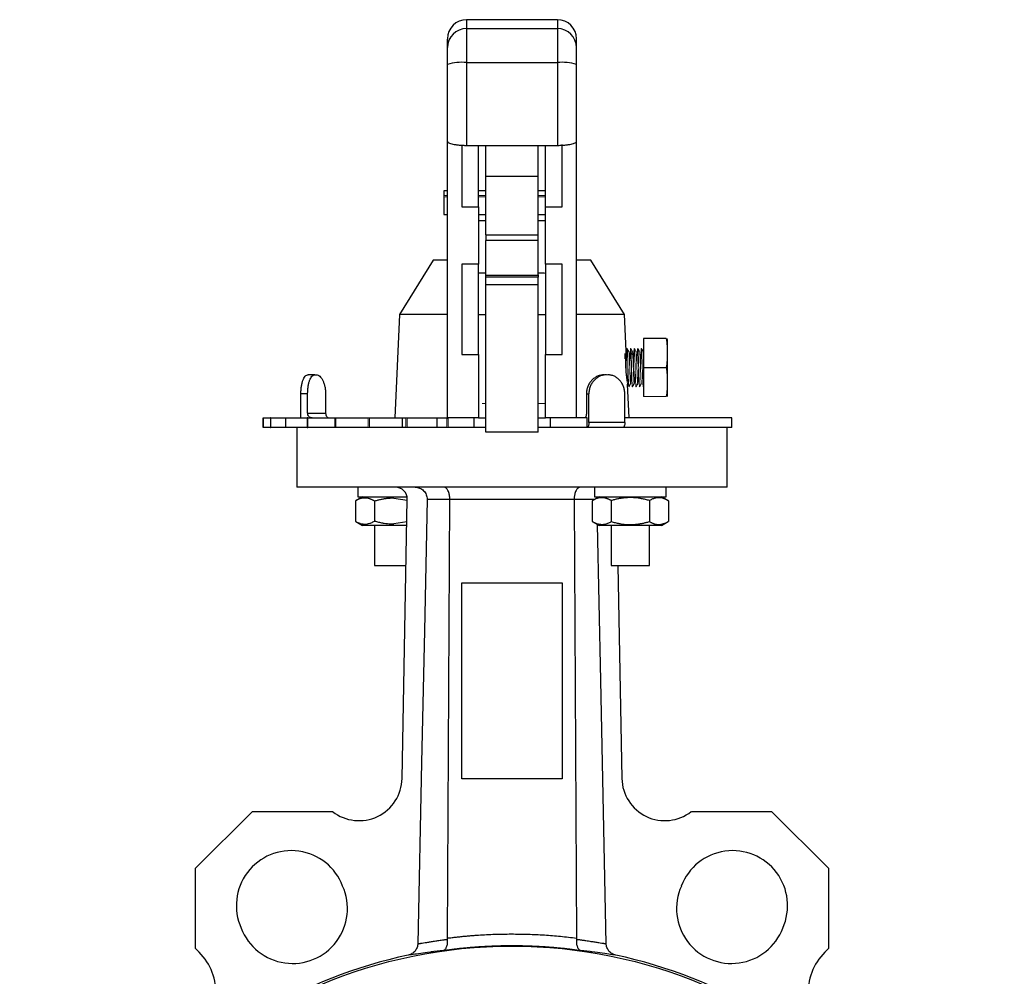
# Model space of a CAD drawing. Header units: millimetres. Extents: x 308 to 1563, y -438 to 687.
# Tile 9 of 9: x 1353 to 1559, y 153 to 353. Entities that reach past the tile are written whole.
import ezdxf

# ---------------------------------------------------------------- set-up
doc = ezdxf.new("R2010")
doc.units = ezdxf.units.MM

msp = doc.modelspace()

# ---------------------------------------------------------------- linework, layer by layer
at = {"color": 7, "linetype": 'Continuous', "lineweight": 25}
for p, q in [((1465.8, 352.68), (1446.8, 352.68)), ((1446.8, 350.82), (1446.8, 343.72)), ((1446.8, 350.82), (1465.8, 350.82)), ((1465.8, 350.82), (1465.8, 343.72)), ((1442.8, 327.24), (1442.8, 343.31)), ((1446.8, 343.72), (1446.8, 326.4)), ((1446.8, 343.72), (1465.8, 343.72)), ((1465.8, 343.72), (1465.8, 326.4)), ((1469.8, 327.24), (1469.8, 343.31)), ((1442.8, 269.4), (1442.8, 327.24)), ((1445.8, 326.5), (1445.8, 313.56)), ((1446.8, 326.4), (1465.8, 326.4)), ((1449.3, 313.56), (1449.3, 326.4)), ((1450.8, 319.94), (1450.8, 326.4)), ((1461.8, 319.94), (1461.8, 326.4)), ((1463.3, 313.56), (1463.3, 326.4)), ((1466.8, 313.56), (1466.8, 326.57)), ((1469.8, 269.4), (1469.8, 327.24)), ((1450.8, 307.67), (1450.8, 319.94)), ((1450.8, 319.94), (1461.8, 319.94)), ((1461.8, 307.67), (1461.8, 319.94)), ((1442.8, 316.9), (1442.01, 316.9)), ((1442.01, 316.9), (1442.01, 315.92)), ((1442.01, 315.6), (1442.01, 311.9)), ((1450.8, 316.9), (1449.3, 316.9)), ((1463.3, 316.9), (1461.8, 316.9)), ((1445.8, 313.56), (1449.3, 313.56)), ((1449.3, 313.56), (1449.3, 301.54)), ((1463.3, 301.54), (1463.3, 313.56)), ((1463.3, 313.56), (1466.8, 313.56)), ((1442.01, 311.9), (1442.8, 311.9)), ((1449.3, 311.9), (1450.8, 311.9)), ((1461.8, 311.9), (1463.3, 311.9)), ((1450.8, 307.67), (1461.8, 307.67)), ((1450.8, 307.67), (1450.8, 306.47)), ((1461.8, 306.47), (1461.8, 307.67)), ((1450.8, 299.27), (1450.8, 306.47)), ((1461.8, 306.47), (1450.8, 306.47)), ((1461.8, 299.27), (1461.8, 306.47)), ((1439.8, 302.4), (1432.79, 291)), ((1442.8, 302.4), (1439.8, 302.4)), ((1449.3, 301.54), (1445.8, 301.54)), ((1445.8, 301.54), (1445.8, 282.63)), ((1449.3, 282.63), (1449.3, 301.54)), ((1466.8, 301.54), (1463.3, 301.54)), ((1463.3, 301.54), (1463.3, 282.63)), ((1466.8, 282.63), (1466.8, 301.54)), ((1472.81, 302.4), (1469.9, 302.4)), ((1479.82, 291), (1472.81, 302.4)), ((1450.8, 298.83), (1450.8, 299.3)), ((1450.8, 299.27), (1461.8, 299.27)), ((1450.8, 297.27), (1450.8, 298.83)), ((1461.8, 298.83), (1450.8, 298.83)), ((1461.8, 299.3), (1461.8, 298.83)), ((1461.8, 297.27), (1461.8, 298.83)), ((1450.8, 266.4), (1450.8, 297.27)), ((1450.8, 297.27), (1461.8, 297.27)), ((1461.8, 266.4), (1461.8, 297.27)), ((1432.79, 291), (1431.8, 269.4)), ((1442.8, 291), (1432.79, 291)), ((1449.3, 291), (1450.8, 291)), ((1461.8, 291), (1463.3, 291)), ((1479.82, 291), (1469.8, 291)), ((1480.17, 283.42), (1479.82, 291)), ((1488.58, 285.98), (1483.85, 285.98)), ((1483.85, 285.98), (1483.85, 279.92)), ((1488.85, 285.74), (1488.8, 285.98)), ((1488.85, 274.1), (1488.85, 285.74)), ((1445.8, 282.63), (1449.3, 282.63)), ((1449.3, 282.63), (1449.3, 269.4)), ((1463.3, 269.4), (1463.3, 282.63)), ((1463.3, 282.63), (1466.8, 282.63)), ((1415.08, 278.4), (1413.67, 278.4)), ((1415.08, 278.4), (1415.38, 278.4)), ((1483.85, 279.92), (1488.58, 279.92)), ((1483.85, 279.92), (1483.85, 273.86)), ((1480.8, 269.4), (1480.48, 276.42)), ((1483.76, 275.93), (1483.85, 276.09)), ((1412.14, 269.4), (1412.14, 274.4)), ((1413.55, 274.4), (1412.14, 274.4)), ((1413.55, 270.4), (1413.55, 274.4)), ((1417.31, 274.4), (1417.31, 270.4)), ((1471.87, 274.4), (1472.38, 274.4)), ((1471.87, 274.4), (1471.87, 270.4)), ((1472.38, 268.4), (1472.38, 274.4)), ((1479.9, 268.4), (1479.9, 274.4)), ((1488.8, 273.86), (1488.85, 274.1)), ((1413.55, 270.4), (1417.31, 270.4)), ((1404.27, 269.4), (1404.24, 269.4)), ((1404.24, 269.4), (1404.24, 267.4)), ((1404.27, 269.4), (1405.8, 269.4)), ((1404.27, 267.4), (1404.27, 269.4)), ((1405.87, 269.4), (1405.8, 269.4)), ((1405.8, 269.4), (1405.8, 267.4)), ((1405.87, 269.4), (1408.89, 269.4)), ((1405.87, 267.4), (1405.87, 269.4)), ((1409.01, 269.4), (1413.42, 269.4)), ((1413.59, 269.4), (1413.42, 269.4)), ((1413.42, 269.4), (1413.42, 267.4)), ((1413.59, 269.4), (1419.25, 269.4)), ((1413.59, 267.4), (1413.59, 269.4)), ((1419.46, 269.4), (1426.21, 269.4)), ((1426.46, 269.4), (1433.3, 269.4)), ((1433.3, 269.4), (1434.09, 269.4)), ((1433.3, 269.4), (1433.3, 267.4)), ((1434.36, 269.4), (1440.57, 269.4)), ((1440.57, 269.4), (1442.64, 269.4)), ((1440.57, 269.4), (1440.57, 267.4)), ((1445.8, 269.4), (1442.8, 269.4)), ((1449.3, 269.4), (1445.8, 269.4)), ((1448.32, 269.4), (1448.32, 267.4)), ((1449.3, 269.4), (1450.8, 269.4)), ((1461.8, 269.4), (1463.3, 269.4)), ((1466.8, 269.4), (1463.3, 269.4)), ((1464.29, 269.4), (1464.29, 267.4)), ((1469.8, 269.4), (1466.8, 269.4)), ((1472.04, 269.4), (1469.8, 269.4)), ((1472.04, 267.4), (1472.04, 269.4)), ((1479.9, 268.4), (1472.38, 268.4)), ((1502.3, 269.4), (1479.86, 269.4)), ((1502.3, 267.4), (1502.3, 269.4)), ((1404.24, 267.4), (1404.27, 267.4)), ((1405.8, 267.4), (1404.27, 267.4)), ((1405.8, 267.4), (1405.87, 267.4)), ((1408.89, 267.4), (1405.87, 267.4)), ((1413.42, 267.4), (1409.01, 267.4)), ((1411.3, 267.4), (1411.3, 254.9)), ((1413.42, 267.4), (1413.59, 267.4)), ((1419.25, 267.4), (1413.59, 267.4)), ((1426.21, 267.4), (1419.46, 267.4)), ((1433.3, 267.4), (1426.46, 267.4)), ((1434.09, 267.4), (1433.3, 267.4)), ((1440.57, 267.4), (1434.36, 267.4)), ((1442.64, 267.4), (1440.57, 267.4)), ((1448.32, 267.4), (1442.92, 267.4)), ((1450.8, 267.4), (1448.32, 267.4)), ((1461.8, 266.4), (1450.8, 266.4)), ((1464.29, 267.4), (1461.8, 267.4)), ((1472.04, 267.4), (1464.29, 267.4)), ((1476.05, 267.4), (1476.05, 267.4)), ((1502.3, 267.4), (1479.56, 267.4)), ((1501.3, 254.9), (1501.3, 267.4)), ((1501.3, 254.9), (1411.3, 254.9)), ((1424.06, 254.9), (1424.06, 252.9)), ((1473.55, 254.9), (1473.55, 252.9)), ((1488.55, 252.9), (1488.55, 254.9)), ((1423.56, 252.03), (1423.56, 247.75)), ((1425.06, 252.9), (1423.61, 252.07)), ((1424.06, 252.9), (1434.35, 252.9)), ((1427.56, 251.98), (1427.56, 247.81)), ((1431.56, 252.59), (1434.4, 252.16)), ((1433.31, 193.98), (1434.4, 252.35)), ((1442.82, 160.57), (1443.29, 252.33)), ((1469.32, 252.33), (1443.29, 252.33)), ((1469.32, 252.33), (1469.79, 160.57)), ((1473.05, 252.03), (1473.05, 247.75)), ((1474.55, 252.9), (1473.11, 252.07)), ((1473.55, 252.9), (1488.55, 252.9)), ((1474.12, 252.65), (1474.15, 252.9)), ((1477.05, 252.09), (1477.05, 247.7)), ((1485.05, 252.09), (1485.05, 247.7)), ((1489, 252.07), (1487.55, 252.9)), ((1489.05, 252.03), (1489.05, 247.75)), ((1423.61, 247.72), (1425.06, 246.9)), ((1434.31, 247.62), (1431.56, 247.21)), ((1473.11, 247.72), (1474.56, 246.9)), ((1487.55, 246.9), (1489, 247.72)), ((1427.56, 246.9), (1427.56, 238.5)), ((1477.05, 246.9), (1477.05, 238.5)), ((1485.05, 238.5), (1485.05, 246.9)), ((1427.56, 238.5), (1434.14, 238.5)), ((1477.05, 238.5), (1481.05, 238.5)), ((1478.46, 238.5), (1479.3, 193.98)), ((1481.05, 238.5), (1485.05, 238.5)), ((1445.8, 234.9), (1466.8, 234.9)), ((1445.8, 193.9), (1445.8, 234.9)), ((1466.8, 234.9), (1466.8, 193.9)), ((1466.8, 193.9), (1445.8, 193.9)), ((1390.1, 175.17), (1401.98, 187.05)), ((1401.98, 187.05), (1418.78, 187.05)), ((1493.83, 187.05), (1510.63, 187.05)), ((1510.63, 187.05), (1522.51, 175.17)), ((1390.1, 158.37), (1390.1, 175.17)), ((1522.51, 175.17), (1522.51, 158.37)), ((1390.1, 158.37), (1390.85, 157.62)), ((1522.51, 158.37), (1521.75, 157.62))]:
    msp.add_line(p, q, dxfattribs=at)
at = {"color": 8, "linetype": 'Continuous', "lineweight": 25}
for p, q in [((1446.8, 352.68), (1446.8, 350.82)), ((1465.8, 352.68), (1465.8, 350.82)), ((1450.8, 310.58), (1449.3, 310.58)), ((1463.3, 310.58), (1461.8, 310.58)), ((1435, 157.07), (1434.61, 157.02)), ((1441.97, 158.01), (1439.97, 157.76)), ((1472.67, 157.76), (1470.64, 158.01)), ((1478, 157.02), (1477.6, 157.07))]:
    msp.add_line(p, q, dxfattribs=at)
at = {"color": 144, "linetype": 'Continuous', "lineweight": 18}
for p, q in [((1442.01, 315.92), (1442.01, 315.61)), ((1442.01, 315.92), (1442.8, 315.92)), ((1442.01, 315.61), (1442.8, 315.61)), ((1442.8, 315.6), (1442.01, 315.6)), ((1449.3, 315.92), (1450.8, 315.92)), ((1449.3, 315.61), (1450.8, 315.61)), ((1450.8, 315.6), (1449.3, 315.6)), ((1461.8, 315.92), (1463.3, 315.92)), ((1461.8, 315.61), (1463.3, 315.61)), ((1463.3, 315.6), (1461.8, 315.6)), ((1476.08, 278.4), (1475.56, 278.4)), ((1476.33, 278.4), (1476.08, 278.4)), ((1450.03, 272.4), (1450.8, 272.4)), ((1461.8, 272.4), (1463.3, 272.4)), ((1488.58, 273.86), (1483.85, 273.86)), ((1409.01, 269.4), (1408.89, 269.4)), ((1408.89, 269.4), (1408.89, 267.4)), ((1409.01, 267.4), (1409.01, 269.4)), ((1419.46, 269.4), (1419.25, 269.4)), ((1419.25, 269.4), (1419.25, 267.4)), ((1419.46, 267.4), (1419.46, 269.4)), ((1426.46, 269.4), (1426.21, 269.4)), ((1426.21, 269.4), (1426.21, 267.4)), ((1426.46, 267.4), (1426.46, 269.4)), ((1434.36, 269.4), (1434.09, 269.4)), ((1434.09, 269.4), (1434.09, 267.4)), ((1434.36, 267.4), (1434.36, 269.4)), ((1442.92, 269.4), (1442.64, 269.4)), ((1442.64, 269.4), (1442.64, 267.4)), ((1442.64, 269.2), (1442.67, 269.2)), ((1442.67, 269.2), (1442.69, 269.2)), ((1442.85, 269.4), (1442.85, 269.2)), ((1442.85, 269.2), (1442.92, 269.2)), ((1442.92, 267.4), (1442.92, 269.4)), ((1408.89, 267.4), (1409.01, 267.4)), ((1419.25, 267.4), (1419.46, 267.4)), ((1426.21, 267.4), (1426.46, 267.4)), ((1434.09, 267.4), (1434.36, 267.4)), ((1442.64, 267.4), (1442.92, 267.4))]:
    msp.add_line(p, q, dxfattribs=at)
at = {"color": 7, "linetype": 'Continuous', "lineweight": 25, "flags": 128}
for points in [[(1481.58, 282.57), (1481.39, 282.82), (1481.21, 283.07)], [(1438.54, 252.35), (1437.97, 224.82), (1437.39, 197.28), (1436.6, 159.41)], [(1476.01, 159.41), (1475.43, 186.95), (1474.86, 214.48), (1474.17, 247.12)]]:
    msp.add_lwpolyline(points, dxfattribs=at)
at = {"color": 144, "linetype": 'Continuous', "lineweight": 18, "flags": 128}
msp.add_lwpolyline([(1483.76, 275.97), (1483.73, 276), (1483.73, 276), (1483.73, 276.01), (1483.73, 276.01), (1483.72, 276.04), (1483.69, 276.52), (1483.65, 277.43), (1483.64, 277.63), (1483.6, 278.64), (1483.58, 279.32), (1483.57, 279.75), (1483.56, 280.01), (1483.52, 281.36), (1483.5, 281.98), (1483.49, 282.4), (1483.48, 282.5), (1483.48, 282.53), (1483.48, 282.54), (1483.48, 282.54), (1483.44, 283.41), (1483.43, 283.48), (1483.4, 283.87), (1483.4, 283.87), (1483.4, 283.87), (1483.39, 283.88), (1483.39, 283.91), (1483.35, 283.85), (1483.31, 283.37), (1483.3, 283.1), (1483.27, 282.47), (1483.23, 281.28), (1483.19, 279.92), (1483.19, 279.92)], dxfattribs=at)
at = {"color": 7, "linetype": 'Continuous', "lineweight": 25}
msp.add_circle((1456.3, 55.9), 103, dxfattribs=at)
for centre, radius, start, end in [((1446.8, 348.68), 4, 90, 180), ((1465.8, 348.68), 4, 0, 90), ((1446.78, 346.84), 3.98, 89.7164, 179.7136), ((1465.82, 346.84), 3.98, 0.2864, 90.2836), ((1445.81, 333.61), 10.16, 84.4086, 107.2416), ((1466.79, 333.61), 10.16, 72.7584, 95.5914), ((1431.9, 252.4), 2.5, 358.93, 90), ((1424.31, 194.14), 9, 232.0705, 358.93), ((1488.29, 194.14), 9, 181.07, 307.9295), ((1410.13, 167.37), 11.5, 20.8806, 204.1194), ((1502.47, 167.37), 11.5, 335.8806, 159.1194), ((1410.38, 166.77), 11.5, 200.8806, 24.1194), ((1502.23, 166.77), 11.5, 155.8806, 339.1194), ((1382.37, 149.13), 12, 308.4163, 45), ((1456.3, 55.9), 103.42, 102.1115, 120.6438), ((1456.3, 55.9), 103.42, 59.3562, 77.8885), ((1530.24, 149.13), 12, 135, 231.5837)]:
    msp.add_arc(centre, radius, start, end, dxfattribs=at)
for points, knots in [([(1442.8, 346.86), (1442.8, 347.44), (1442.8, 348.5), (1442.8, 348.58), (1442.8, 348.61)], [0, 0, 0, 0, 0.539522, 1, 1, 1, 1]), ([(1469.8, 346.86), (1469.8, 347.44), (1469.8, 348.5), (1469.8, 348.58), (1469.8, 348.61)], [0, 0, 0, 0, 0.539522, 1, 1, 1, 1]), ([(1442.8, 343.31), (1442.8, 343.37), (1442.8, 343.49), (1442.8, 343.67), (1442.8, 343.85), (1442.8, 344.03), (1442.8, 344.21), (1442.8, 344.38), (1442.8, 344.7), (1442.8, 345.16), (1442.8, 345.69), (1442.8, 346.14), (1442.8, 346.43), (1442.8, 346.62), (1442.8, 346.72), (1442.8, 346.81), (1442.8, 346.84), (1442.8, 346.86)], [0, 0, 0, 0, 0.0348978, 0.0696143, 0.104223, 0.1387985, 0.1734153, 0.2081476, 0.2430693, 0.3714957, 0.5000213, 0.6284478, 0.7569735, 0.8179114, 0.8784624, 0.9390256, 1, 1, 1, 1]), ([(1469.8, 343.31), (1469.8, 343.37), (1469.8, 343.49), (1469.8, 343.67), (1469.8, 343.85), (1469.8, 344.03), (1469.8, 344.21), (1469.8, 344.38), (1469.8, 344.6), (1469.8, 344.86), (1469.8, 345.15), (1469.8, 345.42), (1469.8, 345.68), (1469.8, 345.91), (1469.8, 346.2), (1469.8, 346.49), (1469.8, 346.7), (1469.8, 346.8), (1469.8, 346.84), (1469.8, 346.86), (1469.8, 346.86)], [0, 0, 0, 0, 0.034714, 0.069428, 0.104141, 0.138855, 0.173569, 0.208283, 0.242996, 0.307249, 0.371505, 0.435814, 0.50012, 0.5646, 0.628631, 0.757124, 0.878482, 0.93903, 0.976814, 1, 1, 1, 1]), ([(1442.8, 327.24), (1442.8, 327.19), (1442.83, 327.14), (1442.93, 327.04), (1443, 326.99), (1443.19, 326.89), (1443.31, 326.84), (1443.6, 326.75), (1443.76, 326.7), (1444.13, 326.62), (1444.33, 326.59), (1444.76, 326.52), (1445, 326.49), (1445.48, 326.44), (1445.74, 326.43), (1446.26, 326.4), (1446.53, 326.4), (1446.8, 326.4)], [0, 0, 0, 0, 0.125, 0.125, 0.25, 0.25, 0.375, 0.375, 0.5, 0.5, 0.625, 0.625, 0.75, 0.75, 0.875, 0.875, 1, 1, 1, 1]), ([(1465.8, 326.4), (1466.07, 326.4), (1466.34, 326.4), (1466.86, 326.43), (1467.12, 326.44), (1467.61, 326.49), (1467.84, 326.52), (1468.28, 326.58), (1468.48, 326.62), (1468.84, 326.7), (1469.01, 326.75), (1469.29, 326.84), (1469.41, 326.89), (1469.61, 326.98), (1469.68, 327.04), (1469.78, 327.14), (1469.8, 327.19), (1469.8, 327.24)], [0, 0, 0, 0, 0.125, 0.125, 0.25, 0.25, 0.375, 0.375, 0.5, 0.5, 0.625, 0.625, 0.75, 0.75, 0.875, 0.875, 1, 1, 1, 1]), ([(1449.3, 299.69), (1449.37, 299.7), (1449.84, 299.71), (1450.36, 299.72), (1450.8, 299.72)], [0, 0, 0, 0, 0.138986, 1, 1, 1, 1]), ([(1461.8, 299.73), (1461.95, 299.72), (1462.48, 299.72), (1462.96, 299.7), (1463.3, 299.69)], [0, 0, 0, 0, 0.281138, 1, 1, 1, 1]), ([(1480.76, 283.27), (1480.7, 283.37), (1480.57, 283.59), (1480.44, 283.81), (1480.38, 283.92)], [0, 0, 0, 0, 0.499937, 1, 1, 1, 1]), ([(1481.5, 283.27), (1481.44, 283.38), (1481.31, 283.6), (1481.19, 283.81), (1481.13, 283.92)], [0, 0, 0, 0, 0.499981, 1, 1, 1, 1]), ([(1482.26, 283.26), (1482.2, 283.37), (1482.07, 283.59), (1481.94, 283.81), (1481.88, 283.92)], [0, 0, 0, 0, 0.499946, 1, 1, 1, 1]), ([(1483.01, 283.26), (1482.95, 283.37), (1482.82, 283.59), (1482.69, 283.81), (1482.63, 283.92)], [0, 0, 0, 0, 0.4999393, 1, 1, 1, 1]), ([(1483.76, 283.26), (1483.7, 283.37), (1483.57, 283.59), (1483.45, 283.81), (1483.38, 283.92)], [0, 0, 0, 0, 0.499949, 1, 1, 1, 1]), ([(1412.14, 274.4), (1412.14, 274.67), (1412.15, 274.92), (1412.18, 275.44), (1412.21, 275.69), (1412.28, 276.17), (1412.32, 276.4), (1412.42, 276.84), (1412.49, 277.05), (1412.62, 277.41), (1412.7, 277.58), (1412.86, 277.87), (1412.95, 278), (1413.14, 278.2), (1413.24, 278.27), (1413.45, 278.37), (1413.56, 278.4), (1413.67, 278.4)], [0, 0, 0, 0, 0.125, 0.125, 0.25, 0.25, 0.375, 0.375, 0.5, 0.5, 0.625, 0.625, 0.75, 0.75, 0.875, 0.875, 1, 1, 1, 1]), ([(1413.55, 274.4), (1413.55, 274.67), (1413.56, 274.92), (1413.59, 275.44), (1413.62, 275.69), (1413.69, 276.17), (1413.73, 276.4), (1413.83, 276.84), (1413.9, 277.05), (1414.03, 277.41), (1414.11, 277.58), (1414.27, 277.87), (1414.36, 278), (1414.55, 278.2), (1414.65, 278.27), (1414.86, 278.37), (1414.97, 278.4), (1415.08, 278.4)], [0, 0, 0, 0, 0.125, 0.125, 0.25, 0.25, 0.375, 0.375, 0.5, 0.5, 0.625, 0.625, 0.75, 0.75, 0.875, 0.875, 1, 1, 1, 1]), ([(1415.38, 278.4), (1415.49, 278.4), (1415.61, 278.38), (1415.84, 278.28), (1415.96, 278.2), (1416.19, 278.01), (1416.3, 277.88), (1416.51, 277.6), (1416.61, 277.43), (1416.8, 277.06), (1416.88, 276.86), (1417.03, 276.42), (1417.1, 276.19), (1417.2, 275.7), (1417.24, 275.45), (1417.29, 274.93), (1417.31, 274.67), (1417.31, 274.4)], [0, 0, 0, 0, 0.125, 0.125, 0.25, 0.25, 0.375, 0.375, 0.5, 0.5, 0.625, 0.625, 0.75, 0.75, 0.875, 0.875, 1, 1, 1, 1]), ([(1475.56, 278.4), (1475.33, 278.4), (1475.09, 278.37), (1474.62, 278.27), (1474.39, 278.2), (1473.94, 278), (1473.73, 277.87), (1473.33, 277.58), (1473.14, 277.42), (1472.79, 277.05), (1472.64, 276.85), (1472.36, 276.41), (1472.25, 276.18), (1472.06, 275.7), (1471.99, 275.44), (1471.89, 274.93), (1471.87, 274.67), (1471.87, 274.4)], [0, 0, 0, 0, 0.125, 0.125, 0.25, 0.25, 0.375, 0.375, 0.5, 0.5, 0.625, 0.625, 0.75, 0.75, 0.875, 0.875, 1, 1, 1, 1]), ([(1476.08, 278.4), (1475.84, 278.4), (1475.6, 278.37), (1475.14, 278.27), (1474.9, 278.2), (1474.46, 278), (1474.24, 277.87), (1473.84, 277.58), (1473.65, 277.42), (1473.31, 277.05), (1473.15, 276.85), (1472.88, 276.41), (1472.76, 276.18), (1472.57, 275.7), (1472.5, 275.44), (1472.4, 274.93), (1472.38, 274.67), (1472.38, 274.4)], [0, 0, 0, 0, 0.125, 0.125, 0.25, 0.25, 0.375, 0.375, 0.5, 0.5, 0.625, 0.625, 0.75, 0.75, 0.875, 0.875, 1, 1, 1, 1]), ([(1479.9, 274.4), (1479.9, 274.67), (1479.88, 274.93), (1479.79, 275.44), (1479.72, 275.69), (1479.55, 276.18), (1479.44, 276.41), (1479.18, 276.84), (1479.03, 277.05), (1478.7, 277.42), (1478.52, 277.58), (1478.14, 277.87), (1477.93, 278), (1477.5, 278.2), (1477.27, 278.27), (1476.81, 278.37), (1476.57, 278.4), (1476.33, 278.4)], [0, 0, 0, 0, 0.125, 0.125, 0.25, 0.25, 0.375, 0.375, 0.5, 0.5, 0.625, 0.625, 0.75, 0.75, 0.875, 0.875, 1, 1, 1, 1]), ([(1480.76, 275.92), (1480.82, 276.03), (1480.95, 276.25), (1481.07, 276.47), (1481.14, 276.58)], [0, 0, 0, 0, 0.500062, 1, 1, 1, 1]), ([(1481.5, 275.92), (1481.57, 276.03), (1481.69, 276.24), (1481.82, 276.46), (1481.88, 276.57)], [0, 0, 0, 0, 0.5000608, 1, 1, 1, 1]), ([(1482.25, 275.92), (1482.32, 276.03), (1482.44, 276.24), (1482.57, 276.46), (1482.63, 276.57)], [0, 0, 0, 0, 0.500049, 1, 1, 1, 1]), ([(1483, 275.92), (1483.07, 276.03), (1483.19, 276.25), (1483.32, 276.47), (1483.38, 276.58)], [0, 0, 0, 0, 0.500053, 1, 1, 1, 1]), ([(1414.49, 269.4), (1414.36, 269.4), (1414.24, 269.43), (1414.01, 269.53), (1413.91, 269.6), (1413.65, 269.88), (1413.55, 270.14), (1413.55, 270.4)], [0, 0, 0, 0, 0.25, 0.25, 0.5, 0.5, 1, 1, 1, 1]), ([(1417.31, 270.4), (1417.31, 270.27), (1417.33, 270.14), (1417.41, 269.89), (1417.47, 269.78), (1417.62, 269.6), (1417.71, 269.53), (1417.9, 269.43), (1418, 269.4), (1418.1, 269.4)], [0, 0, 0, 0, 0.25, 0.25, 0.5, 0.5, 0.75, 0.75, 1, 1, 1, 1]), ([(1471.87, 270.4), (1471.87, 270.27), (1471.86, 270.14), (1471.82, 269.9), (1471.8, 269.79), (1471.7, 269.51), (1471.61, 269.4), (1471.52, 269.4)], [0, 0, 0, 0, 0.25, 0.25, 0.5, 0.5, 1, 1, 1, 1]), ([(1472.38, 268.4), (1472.38, 268.27), (1472.37, 268.14), (1472.34, 267.9), (1472.31, 267.79), (1472.22, 267.51), (1472.13, 267.4), (1472.04, 267.4)], [0, 0, 0, 0, 0.25, 0.25, 0.5, 0.5, 1, 1, 1, 1]), ([(1479.9, 268.4), (1479.9, 268.27), (1479.9, 268.14), (1479.86, 267.89), (1479.83, 267.78), (1479.77, 267.6), (1479.73, 267.53), (1479.65, 267.43), (1479.6, 267.4), (1479.56, 267.4)], [0, 0, 0, 0, 0.25, 0.25, 0.5, 0.5, 0.75, 0.75, 1, 1, 1, 1]), ([(1479.56, 267.4), (1479.36, 267.4), (1478.96, 267.4), (1478.35, 267.4), (1477.74, 267.4), (1477.12, 267.4), (1476.5, 267.4), (1475.88, 267.4), (1475.25, 267.4), (1474.62, 267.4), (1473.98, 267.4), (1473.34, 267.4), (1472.69, 267.4), (1472.25, 267.4), (1472.04, 267.4)], [0, 0, 0, 0, 0.0835073, 0.1669197, 0.2502563, 0.3335359, 0.4167774, 0.5, 0.5832226, 0.6664641, 0.7497437, 0.8330803, 0.9164927, 1, 1, 1, 1]), ([(1436.01, 254.9), (1436.18, 254.9), (1436.35, 254.88), (1436.67, 254.82), (1436.83, 254.77), (1437.14, 254.64), (1437.29, 254.56), (1437.56, 254.38), (1437.69, 254.27), (1437.93, 254.04), (1438.03, 253.91), (1438.22, 253.63), (1438.3, 253.48), (1438.48, 253.02), (1438.54, 252.69), (1438.54, 252.35)], [0, 0, 0, 0, 0.125, 0.125, 0.25, 0.25, 0.375, 0.375, 0.5, 0.5, 0.625, 0.625, 0.75, 0.75, 1, 1, 1, 1]), ([(1443.29, 252.33), (1443.29, 252.39), (1443.29, 252.49), (1443.28, 252.64), (1443.27, 252.79), (1443.26, 252.94), (1443.24, 253.09), (1443.22, 253.23), (1443.17, 253.48), (1443.07, 253.82), (1442.91, 254.2), (1442.71, 254.51), (1442.53, 254.7), (1442.36, 254.81), (1442.21, 254.88), (1442.09, 254.89), (1442.02, 254.9)], [0, 0, 0, 0, 0.036655, 0.073069, 0.109272, 0.145295, 0.181167, 0.21692, 0.252587, 0.372009, 0.501486, 0.617989, 0.75116, 0.808539, 0.891493, 1, 1, 1, 1]), ([(1470.59, 254.9), (1470.56, 254.9), (1470.51, 254.9), (1470.43, 254.88), (1470.37, 254.86), (1470.31, 254.84), (1470.25, 254.81), (1470.2, 254.78), (1470.16, 254.75), (1470.06, 254.67), (1469.9, 254.51), (1469.7, 254.2), (1469.54, 253.82), (1469.43, 253.44), (1469.37, 253.12), (1469.34, 252.87), (1469.32, 252.6), (1469.32, 252.42), (1469.32, 252.33)], [0, 0, 0, 0, 0.043476, 0.083383, 0.119721, 0.152489, 0.181688, 0.207316, 0.229375, 0.247865, 0.381682, 0.498616, 0.628615, 0.748606, 0.810729, 0.873227, 0.936263, 1, 1, 1, 1]), ([(1427.56, 251.98), (1427.49, 252.02), (1427.35, 252.1), (1427.14, 252.2), (1426.94, 252.3), (1426.74, 252.38), (1426.44, 252.49), (1426.04, 252.59), (1425.55, 252.63), (1425.06, 252.6), (1424.62, 252.5), (1424.23, 252.37), (1423.9, 252.22), (1423.67, 252.1), (1423.56, 252.03)], [0, 0, 0, 0, 0.053609, 0.10606, 0.157531, 0.208225, 0.258368, 0.380815, 0.50149, 0.622096, 0.744175, 0.827367, 0.912313, 1, 1, 1, 1]), ([(1431.56, 252.59), (1431.45, 252.59), (1431.23, 252.59), (1430.9, 252.57), (1430.57, 252.55), (1430.24, 252.52), (1429.91, 252.48), (1429.47, 252.42), (1428.91, 252.32), (1428.23, 252.17), (1427.78, 252.04), (1427.56, 251.98)], [0, 0, 0, 0, 0.081314, 0.162207, 0.243077, 0.324318, 0.406308, 0.489411, 0.655377, 0.824951, 1, 1, 1, 1]), ([(1443.29, 252.33), (1443.2, 252.33), (1442.96, 252.34), (1442.57, 252.34), (1442.08, 252.34), (1441.47, 252.34), (1440.81, 252.35), (1440.22, 252.35), (1439.75, 252.35), (1439.39, 252.35), (1439.1, 252.35), (1438.87, 252.35), (1438.68, 252.35), (1438.59, 252.35), (1438.54, 252.35)], [0, 0, 0, 0, 0.038441, 0.093888, 0.166341, 0.255803, 0.379591, 0.509214, 0.604451, 0.694317, 0.778807, 0.857918, 0.931649, 1, 1, 1, 1]), ([(1477.05, 252.09), (1476.98, 252.13), (1476.85, 252.21), (1476.64, 252.31), (1476.44, 252.4), (1476.24, 252.48), (1475.94, 252.57), (1475.55, 252.67), (1475.06, 252.7), (1474.58, 252.65), (1473.93, 252.49), (1473.42, 252.25), (1473.07, 252.05), (1473.05, 252.03)], [0, 0, 0, 0, 0.053122, 0.105097, 0.156121, 0.206408, 0.2562, 0.378158, 0.498599, 0.615414, 0.733796, 0.983503, 1, 1, 1, 1]), ([(1481.05, 252.72), (1480.94, 252.72), (1480.72, 252.72), (1480.4, 252.7), (1480.07, 252.68), (1479.74, 252.65), (1479.41, 252.61), (1478.97, 252.54), (1478.41, 252.44), (1477.73, 252.28), (1477.28, 252.15), (1477.05, 252.09)], [0, 0, 0, 0, 0.081162, 0.161878, 0.242574, 0.323664, 0.405548, 0.488609, 0.654559, 0.824382, 1, 1, 1, 1]), ([(1485.05, 252.09), (1484.91, 252.13), (1484.64, 252.21), (1484.23, 252.31), (1483.82, 252.41), (1483.42, 252.49), (1482.94, 252.57), (1482.36, 252.65), (1481.71, 252.71), (1481.27, 252.71), (1481.05, 252.72)], [0, 0, 0, 0, 0.106612, 0.21087, 0.31315, 0.41387, 0.5135, 0.677718, 0.838813, 1, 1, 1, 1]), ([(1489.05, 252.03), (1488.98, 252.07), (1488.84, 252.15), (1488.64, 252.26), (1488.43, 252.36), (1488.23, 252.44), (1487.93, 252.55), (1487.54, 252.65), (1487.05, 252.7), (1486.56, 252.67), (1486.12, 252.56), (1485.73, 252.43), (1485.39, 252.28), (1485.17, 252.15), (1485.05, 252.09)], [0, 0, 0, 0, 0.053763, 0.106334, 0.157895, 0.208651, 0.258833, 0.381124, 0.501594, 0.622, 0.743924, 0.827129, 0.912154, 1, 1, 1, 1]), ([(1423.56, 247.75), (1423.62, 247.72), (1423.76, 247.64), (1423.97, 247.54), (1424.17, 247.46), (1424.37, 247.38), (1424.67, 247.28), (1425.06, 247.19), (1425.55, 247.16), (1426.04, 247.21), (1426.48, 247.32), (1426.87, 247.46), (1427.21, 247.62), (1427.44, 247.74), (1427.56, 247.81)], [0, 0, 0, 0, 0.052941, 0.104779, 0.155702, 0.205923, 0.255675, 0.377845, 0.498559, 0.619337, 0.741864, 0.825675, 0.911409, 1, 1, 1, 1]), ([(1427.56, 247.81), (1427.69, 247.77), (1427.97, 247.7), (1428.37, 247.6), (1428.78, 247.51), (1429.18, 247.43), (1429.66, 247.35), (1430.24, 247.27), (1430.9, 247.22), (1431.34, 247.21), (1431.56, 247.21)], [0, 0, 0, 0, 0.105679, 0.209166, 0.31082, 0.411043, 0.510276, 0.675455, 0.837673, 1, 1, 1, 1]), ([(1473.05, 247.75), (1473.12, 247.71), (1473.26, 247.64), (1473.47, 247.53), (1473.67, 247.44), (1473.87, 247.35), (1474.17, 247.25), (1474.57, 247.15), (1475.06, 247.1), (1475.55, 247.13), (1475.99, 247.23), (1476.37, 247.37), (1476.71, 247.51), (1476.94, 247.64), (1477.05, 247.7)], [0, 0, 0, 0, 0.053677, 0.106173, 0.157671, 0.208374, 0.25851, 0.380878, 0.501446, 0.621981, 0.744013, 0.827212, 0.912208, 1, 1, 1, 1]), ([(1477.05, 247.7), (1477.19, 247.66), (1477.46, 247.58), (1477.87, 247.48), (1478.28, 247.39), (1478.68, 247.31), (1479.16, 247.22), (1479.74, 247.15), (1480.39, 247.09), (1480.83, 247.08), (1481.05, 247.08)], [0, 0, 0, 0, 0.106054, 0.209797, 0.311594, 0.411861, 0.511054, 0.676092, 0.837993, 1, 1, 1, 1]), ([(1481.05, 247.08), (1481.16, 247.08), (1481.38, 247.08), (1481.71, 247.1), (1482.03, 247.12), (1482.36, 247.15), (1482.69, 247.19), (1483.13, 247.25), (1483.69, 247.36), (1484.37, 247.51), (1484.82, 247.64), (1485.05, 247.7)], [0, 0, 0, 0, 0.080892, 0.161343, 0.241769, 0.322579, 0.404167, 0.486913, 0.65345, 0.823832, 1, 1, 1, 1]), ([(1485.05, 247.7), (1485.12, 247.66), (1485.26, 247.59), (1485.46, 247.49), (1485.67, 247.4), (1485.87, 247.32), (1486.16, 247.22), (1486.56, 247.13), (1487.04, 247.1), (1487.52, 247.14), (1488.18, 247.31), (1488.69, 247.54), (1489.03, 247.74), (1489.05, 247.75)], [0, 0, 0, 0, 0.053052, 0.10497, 0.155945, 0.206194, 0.255954, 0.377984, 0.498515, 0.615433, 0.733897, 0.983515, 1, 1, 1, 1]), ([(1431.56, 246.9), (1431.48, 246.9), (1431.32, 246.9), (1431.08, 246.9), (1430.84, 246.9), (1430.61, 246.9), (1430.24, 246.9), (1429.76, 246.9), (1429.15, 246.9), (1428.56, 246.9), (1427.8, 246.9), (1426.93, 246.9), (1426.22, 246.9), (1425.77, 246.9), (1425.51, 246.9), (1425.3, 246.9), (1425.17, 246.9), (1425.1, 246.9), (1425.06, 246.9), (1425.06, 246.9), (1425.06, 246.9)], [0, 0, 0, 0, 0.023336, 0.046629, 0.069911, 0.093212, 0.116565, 0.178303, 0.240092, 0.304404, 0.368768, 0.500006, 0.631244, 0.695556, 0.759919, 0.821657, 0.883447, 0.922299, 0.961102, 1, 1, 1, 1]), ([(1434.3, 246.9), (1434.22, 246.9), (1433.43, 246.9), (1432.44, 246.9), (1431.56, 246.9)], [0, 0, 0, 0, 0.109165, 1, 1, 1, 1]), ([(1481.05, 246.9), (1480.97, 246.9), (1480.81, 246.9), (1480.58, 246.9), (1480.34, 246.9), (1480.1, 246.9), (1479.74, 246.9), (1479.25, 246.9), (1478.65, 246.9), (1478.06, 246.9), (1477.29, 246.9), (1476.42, 246.9), (1475.72, 246.9), (1475.27, 246.9), (1475, 246.9), (1474.8, 246.9), (1474.67, 246.9), (1474.6, 246.9), (1474.56, 246.9), (1474.56, 246.9), (1474.55, 246.9)], [0, 0, 0, 0, 0.023336, 0.046629, 0.069911, 0.093212, 0.116565, 0.178303, 0.240092, 0.304404, 0.368768, 0.500006, 0.631244, 0.695556, 0.759919, 0.821657, 0.883447, 0.922299, 0.961102, 1, 1, 1, 1]), ([(1487.55, 246.9), (1487.55, 246.9), (1487.55, 246.9), (1487.54, 246.9), (1487.52, 246.9), (1487.48, 246.9), (1487.42, 246.9), (1487.31, 246.9), (1487.1, 246.9), (1486.83, 246.9), (1486.39, 246.9), (1485.68, 246.9), (1484.81, 246.9), (1484.05, 246.9), (1483.46, 246.9), (1482.85, 246.9), (1482.31, 246.9), (1481.84, 246.9), (1481.45, 246.9), (1481.19, 246.9), (1481.05, 246.9)], [0, 0, 0, 0, 0.023328, 0.046617, 0.069898, 0.093204, 0.116565, 0.178303, 0.240092, 0.304404, 0.368768, 0.500006, 0.631244, 0.695556, 0.759919, 0.821657, 0.883446, 0.92231, 0.961113, 1, 1, 1, 1]), ([(1442.82, 160.57), (1443.13, 160.61), (1443.75, 160.69), (1444.68, 160.8), (1445.61, 160.9), (1446.54, 160.99), (1447.47, 161.07), (1448.39, 161.14), (1450.13, 161.27), (1452.72, 161.4), (1456.17, 161.45), (1459.63, 161.4), (1462.49, 161.27), (1464.75, 161.11), (1466.42, 160.96), (1468.1, 160.78), (1469.23, 160.64), (1469.79, 160.57)], [0, 0, 0, 0, 0.034842, 0.06955, 0.104128, 0.138579, 0.172905, 0.207109, 0.241193, 0.366745, 0.494457, 0.62353, 0.750492, 0.812309, 0.874489, 0.937047, 1, 1, 1, 1]), ([(1436.59, 159.41), (1436.59, 159.13), (1436.54, 158.86), (1436.34, 158.33), (1436.2, 158.09), (1435.84, 157.65), (1435.62, 157.47), (1435.14, 157.18), (1434.88, 157.08), (1434.61, 157.02)], [0, 0, 0, 0, 0.25, 0.25, 0.5, 0.5, 0.75, 0.75, 1, 1, 1, 1]), ([(1436.6, 159.41), (1436.63, 159.41), (1436.68, 159.42), (1436.76, 159.43), (1436.86, 159.44), (1436.97, 159.45), (1437.09, 159.47), (1437.22, 159.49), (1437.36, 159.51), (1437.63, 159.55), (1438.11, 159.62), (1438.83, 159.74), (1439.67, 159.87), (1440.39, 159.99), (1441.02, 160.08), (1441.52, 160.16), (1442.12, 160.24), (1442.58, 160.3), (1442.83, 160.34)], [0, 0, 0, 0, 0.033316, 0.066866, 0.10065, 0.134669, 0.168921, 0.203409, 0.23813, 0.273085, 0.395815, 0.525407, 0.635484, 0.756777, 0.804032, 0.860323, 0.925646, 1, 1, 1, 1]), ([(1441.97, 158.01), (1441.99, 158.02), (1442.03, 158.03), (1442.09, 158.05), (1442.16, 158.09), (1442.25, 158.14), (1442.37, 158.25), (1442.5, 158.43), (1442.63, 158.72), (1442.74, 159.05), (1442.8, 159.38), (1442.83, 159.66), (1442.84, 159.88), (1442.84, 160.11), (1442.83, 160.26), (1442.83, 160.34)], [0, 0, 0, 0, 0.036974, 0.078393, 0.124407, 0.186123, 0.249052, 0.384373, 0.499102, 0.629706, 0.748633, 0.813416, 0.877007, 0.939246, 1, 1, 1, 1]), ([(1441.97, 158.01), (1442.29, 158.06), (1442.95, 158.15), (1443.93, 158.27), (1444.92, 158.39), (1445.91, 158.49), (1446.89, 158.59), (1447.88, 158.67), (1448.87, 158.75), (1449.86, 158.82), (1450.85, 158.87), (1451.84, 158.92), (1452.83, 158.96), (1453.82, 158.99), (1454.82, 159.01), (1455.81, 159.02), (1456.8, 159.02), (1457.79, 159.01), (1458.78, 158.99), (1459.78, 158.96), (1460.77, 158.92), (1461.76, 158.87), (1462.75, 158.82), (1463.74, 158.75), (1464.73, 158.67), (1465.72, 158.59), (1466.7, 158.49), (1467.69, 158.39), (1468.67, 158.27), (1469.66, 158.15), (1470.31, 158.06), (1470.64, 158.01)], [0, 0, 0, 0, 0.034484, 0.068969, 0.103453, 0.137937, 0.17242, 0.206904, 0.241388, 0.275871, 0.310354, 0.344838, 0.379321, 0.413804, 0.448287, 0.48277, 0.517252, 0.551735, 0.586217, 0.6207, 0.655182, 0.689664, 0.724146, 0.758628, 0.79311, 0.827592, 0.862074, 0.896556, 0.931037, 0.965519, 1, 1, 1, 1]), ([(1469.78, 160.34), (1469.78, 160.29), (1469.77, 160.19), (1469.77, 160.04), (1469.77, 159.88), (1469.78, 159.73), (1469.79, 159.58), (1469.81, 159.35), (1469.87, 159.05), (1469.97, 158.72), (1470.11, 158.44), (1470.24, 158.26), (1470.36, 158.14), (1470.45, 158.08), (1470.55, 158.04), (1470.61, 158.02), (1470.64, 158.01)], [0, 0, 0, 0, 0.040337, 0.081352, 0.123011, 0.165273, 0.208093, 0.251419, 0.370326, 0.500941, 0.611569, 0.750973, 0.813862, 0.875624, 0.938002, 1, 1, 1, 1]), ([(1469.78, 160.34), (1469.9, 160.32), (1470.12, 160.29), (1470.43, 160.25), (1470.71, 160.21), (1470.97, 160.17), (1471.21, 160.14), (1471.42, 160.11), (1471.61, 160.08), (1472.09, 160.01), (1472.79, 159.9), (1473.68, 159.76), (1474.45, 159.63), (1474.98, 159.55), (1475.33, 159.5), (1475.54, 159.47), (1475.72, 159.44), (1475.88, 159.42), (1475.97, 159.42), (1476.01, 159.41)], [0, 0, 0, 0, 0.03413, 0.066258, 0.096382, 0.124504, 0.150622, 0.174738, 0.196849, 0.216955, 0.34462, 0.459306, 0.594644, 0.722684, 0.779276, 0.835305, 0.890768, 0.945666, 1, 1, 1, 1]), ([(1478, 157.02), (1477.73, 157.08), (1477.47, 157.18), (1476.98, 157.47), (1476.77, 157.65), (1476.41, 158.09), (1476.27, 158.33), (1476.07, 158.85), (1476.02, 159.13), (1476.01, 159.41)], [0, 0, 0, 0, 0.25, 0.25, 0.5, 0.5, 0.75, 0.75, 1, 1, 1, 1]), ([(1439.97, 157.76), (1439.72, 157.72), (1438.61, 157.58), (1437.12, 157.36), (1435.63, 157.13), (1435.18, 157.08), (1435, 157.07)], [0, 0, 0, 0, 0.0946829, 0.4162237, 0.7677041, 1, 1, 1, 1]), ([(1477.6, 157.07), (1477.41, 157.09), (1476.93, 157.14), (1475.31, 157.38), (1473.8, 157.61), (1472.78, 157.74), (1472.67, 157.76)], [0, 0, 0, 0, 0.246179, 0.620297, 0.958106, 1, 1, 1, 1])]:
    msp.add_open_spline(points, degree=3, knots=knots, dxfattribs=at)
for points in [[(1488.58, 285.98), (1488.72, 284.97), (1488.88, 282.95), (1488.72, 280.93), (1488.58, 279.92)], [(1488.58, 279.92), (1488.72, 278.91), (1488.88, 276.89), (1488.72, 274.87), (1488.58, 273.86)], [(1442.83, 160.34), (1442.82, 160.42), (1442.82, 160.5), (1442.82, 160.57)], [(1469.79, 160.57), (1469.79, 160.5), (1469.79, 160.42), (1469.78, 160.34)]]:
    msp.add_open_spline(points, degree=3, dxfattribs=at)
at = {"color": 144, "linetype": 'Continuous', "lineweight": 18}
for points, knots in [([(1479.94, 282.87), (1479.93, 282.64), (1479.91, 282.35), (1479.89, 281.87), (1479.88, 281.76)], [0, 0, 0, 0, 0.772588, 1, 1, 1, 1]), ([(1480.48, 276.42), (1480.48, 276.42), (1480.48, 276.44), (1480.46, 276.53), (1480.45, 276.6), (1480.42, 276.77), (1480.4, 276.88), (1480.36, 277.14), (1480.34, 277.28), (1480.29, 277.6), (1480.26, 277.78), (1480.21, 278.16), (1480.19, 278.36), (1480.15, 278.78), (1480.13, 279), (1480.09, 279.45), (1480.08, 279.68), (1480.06, 280.14), (1480.05, 280.37), (1480.04, 280.82), (1480.04, 281.04), (1480.05, 281.46), (1480.05, 281.67), (1480.07, 282.05), (1480.07, 282.23), (1480.09, 282.55), (1480.1, 282.7), (1480.12, 282.95), (1480.13, 283.06), (1480.15, 283.24), (1480.16, 283.31), (1480.16, 283.4), (1480.17, 283.42), (1480.17, 283.42)], [0, 0, 0, 0, 0.0625, 0.0625, 0.125, 0.125, 0.1875, 0.1875, 0.25, 0.25, 0.3125, 0.3125, 0.375, 0.375, 0.4375, 0.4375, 0.5, 0.5, 0.5625, 0.5625, 0.625, 0.625, 0.6875, 0.6875, 0.75, 0.75, 0.8125, 0.8125, 0.875, 0.875, 0.9375, 0.9375, 1, 1, 1, 1]), ([(1480.27, 277.73), (1480.27, 277.82), (1480.25, 278.19), (1480.21, 279.17), (1480.17, 280.44), (1480.13, 281.61), (1480.1, 282.15), (1480.09, 282.38)], [0, 0, 0, 0, 0.076176, 0.320038, 0.5639, 0.807764, 1, 1, 1, 1]), ([(1480.38, 283.92), (1480.36, 283.92), (1480.35, 283.81), (1480.32, 283.41), (1480.3, 283.12), (1480.27, 282.38), (1480.25, 281.93), (1480.22, 280.97), (1480.21, 280.44), (1480.19, 279.92)], [0, 0, 0, 0, 0.25, 0.25, 0.5, 0.5, 0.75, 0.75, 1, 1, 1, 1]), ([(1480.57, 279.92), (1480.55, 280.44), (1480.52, 281.49), (1480.47, 282.81), (1480.43, 283.71), (1480.4, 283.83), (1480.38, 283.88)], [0, 0, 0, 0, 0.258168, 0.516336, 0.774504, 1, 1, 1, 1]), ([(1481.31, 279.96), (1481.31, 279.89), (1481.29, 279.39), (1481.26, 278.47), (1481.22, 277.42), (1481.17, 276.72), (1481.12, 276.48), (1481.08, 276.74), (1481.03, 277.45), (1480.99, 278.52), (1480.94, 279.79), (1480.9, 281.07), (1480.85, 282.2), (1480.81, 282.96), (1480.77, 283.31), (1480.76, 283.26), (1480.76, 283.25)], [0, 0, 0, 0, 0.014294, 0.096004, 0.177713, 0.259421, 0.341129, 0.422836, 0.504543, 0.586249, 0.667954, 0.749658, 0.831362, 0.913065, 0.994769, 1, 1, 1, 1]), ([(1481.21, 283.07), (1481.2, 283.3), (1481.18, 283.49), (1481.16, 283.77), (1481.15, 283.86), (1481.12, 283.98), (1481.1, 283.84), (1481.06, 283.35), (1481.05, 283.14), (1481.03, 282.64), (1481.02, 282.35), (1481, 281.72), (1480.98, 281.38), (1480.96, 280.66), (1480.95, 280.29), (1480.94, 279.92)], [0, 0, 0, 0, 0.125, 0.125, 0.25, 0.25, 0.5, 0.5, 0.625, 0.625, 0.75, 0.75, 0.875, 0.875, 1, 1, 1, 1]), ([(1481.32, 279.92), (1481.31, 279.99), (1481.31, 280.12), (1481.3, 280.32), (1481.3, 280.51), (1481.29, 280.69), (1481.29, 280.86), (1481.28, 281.02), (1481.28, 281.17), (1481.27, 281.31), (1481.27, 281.44), (1481.26, 281.56), (1481.26, 281.81), (1481.25, 282.11), (1481.23, 282.43), (1481.22, 282.67), (1481.22, 282.89), (1481.21, 283.01), (1481.21, 283.07)], [0, 0, 0, 0, 0.056787, 0.111347, 0.163673, 0.213758, 0.261592, 0.307169, 0.350481, 0.391524, 0.430294, 0.46679, 0.501011, 0.654189, 0.75091, 0.83578, 0.918809, 1, 1, 1, 1]), ([(1481.58, 282.57), (1481.56, 282.8), (1481.54, 283.21), (1481.51, 283.22), (1481.5, 283.23)], [0, 0, 0, 0, 0.578242, 1, 1, 1, 1]), ([(1481.58, 282.57), (1481.58, 282.55), (1481.59, 282.35), (1481.62, 281.86), (1481.65, 280.97), (1481.69, 279.97), (1481.72, 278.97), (1481.75, 278.17), (1481.78, 277.64), (1481.8, 277.25), (1481.81, 277.01), (1481.82, 276.87), (1481.83, 276.84), (1481.83, 276.83), (1481.83, 276.83), (1481.83, 276.76), (1481.84, 276.67), (1481.85, 276.61), (1481.86, 276.59), (1481.86, 276.58), (1481.86, 276.58), (1481.86, 276.58), (1481.88, 276.55), (1481.9, 276.6), (1481.93, 276.92), (1481.97, 277.53), (1482, 278.35), (1482.04, 279.19), (1482.06, 279.74), (1482.06, 279.96)], [0, 0, 0, 0, 0.0045819, 0.0732716, 0.1464945, 0.2197158, 0.2929401, 0.366161, 0.4130098, 0.4395776, 0.493497, 0.5075543, 0.5113379, 0.5124181, 0.5127552, 0.512957, 0.5496677, 0.576608, 0.5836475, 0.5855603, 0.5861151, 0.5864021, 0.5950894, 0.6597134, 0.7329344, 0.8061585, 0.8793801, 0.9526037, 1, 1, 1, 1]), ([(1481.88, 283.92), (1481.87, 283.92), (1481.87, 283.92), (1481.86, 283.9), (1481.85, 283.83), (1481.83, 283.62), (1481.8, 283.23), (1481.78, 282.68), (1481.76, 282.12), (1481.74, 281.53), (1481.72, 281.08), (1481.71, 280.7), (1481.7, 280.31), (1481.69, 280.05), (1481.69, 279.92)], [0, 0, 0, 0, 0.029502, 0.062292, 0.12475, 0.249019, 0.407846, 0.49844, 0.646923, 0.747905, 0.812429, 0.875983, 0.938522, 1, 1, 1, 1]), ([(1482.06, 279.92), (1482.05, 280.45), (1482.03, 281.07), (1482, 282.02), (1481.97, 282.87), (1481.93, 283.71), (1481.9, 283.82), (1481.88, 283.87)], [0, 0, 0, 0, 0.261507, 0.308902, 0.521328, 0.782038, 1, 1, 1, 1]), ([(1482.26, 283.26), (1482.26, 283.26), (1482.27, 283.24), (1482.29, 283.09), (1482.32, 282.68), (1482.36, 281.97), (1482.39, 281.18), (1482.41, 280.53), (1482.44, 279.85), (1482.47, 279.06), (1482.5, 278.15), (1482.54, 277.38), (1482.57, 276.83), (1482.61, 276.54), (1482.65, 276.56), (1482.68, 276.87), (1482.72, 277.45), (1482.75, 278.25), (1482.78, 279.09), (1482.8, 279.67), (1482.81, 279.93), (1482.81, 279.95)], [0, 0, 0, 0, 0.0144251, 0.0566827, 0.1205941, 0.1845025, 0.2484138, 0.2909106, 0.3124783, 0.3790619, 0.4420144, 0.5012832, 0.5681122, 0.632021, 0.6959319, 0.7598428, 0.8237518, 0.8876631, 0.9515716, 0.9950214, 1, 1, 1, 1]), ([(1482.63, 283.92), (1482.63, 283.92), (1482.62, 283.92), (1482.62, 283.9), (1482.61, 283.87), (1482.6, 283.82), (1482.59, 283.73), (1482.57, 283.54), (1482.56, 283.26), (1482.53, 282.76), (1482.51, 282.15), (1482.49, 281.57), (1482.47, 281.08), (1482.46, 280.72), (1482.45, 280.4), (1482.45, 280.14), (1482.44, 279.99), (1482.44, 279.92)], [0, 0, 0, 0, 0.032366, 0.064265, 0.095708, 0.126705, 0.215125, 0.251513, 0.375789, 0.500994, 0.625805, 0.750704, 0.81056, 0.875484, 0.925983, 0.967479, 1, 1, 1, 1]), ([(1482.81, 279.92), (1482.8, 280.44), (1482.77, 281.49), (1482.72, 282.81), (1482.68, 283.7), (1482.65, 283.82), (1482.64, 283.87)], [0, 0, 0, 0, 0.260603, 0.519965, 0.783238, 1, 1, 1, 1]), ([(1483.01, 283.24), (1483.02, 283.22), (1483.04, 283.16), (1483.07, 282.81), (1483.09, 282.44), (1483.11, 281.96), (1483.14, 281.24), (1483.18, 280.2), (1483.2, 279.47), (1483.23, 278.83), (1483.25, 278.21), (1483.28, 277.45), (1483.32, 276.88), (1483.35, 276.57), (1483.37, 276.59), (1483.38, 276.6)], [0, 0, 0, 0, 0.073117, 0.1682, 0.215876, 0.246039, 0.358432, 0.453516, 0.548597, 0.564522, 0.643827, 0.73891, 0.833991, 0.929075, 1, 1, 1, 1]), ([(1483.76, 283.23), (1483.77, 283.22), (1483.79, 283.18), (1483.81, 282.84), (1483.84, 282.45), (1483.85, 282.22), (1483.85, 282.14), (1483.85, 282.12), (1483.85, 282.11)], [0, 0, 0, 0, 0.24428, 0.621675, 0.889704, 0.964586, 0.987227, 1, 1, 1, 1]), ([(1480.56, 279.97), (1480.55, 279.67), (1480.53, 278.95), (1480.49, 277.91), (1480.45, 277.15), (1480.43, 276.96), (1480.43, 276.91)], [0, 0, 0, 0, 0.2257556, 0.5540061, 0.8822592, 1, 1, 1, 1]), ([(1480.76, 275.96), (1480.76, 275.95), (1480.74, 275.82), (1480.71, 276.16), (1480.66, 277.01), (1480.61, 278.35), (1480.58, 279.4), (1480.57, 279.92)], [0, 0, 0, 0, 0.035067, 0.276301, 0.517534, 0.758767, 1, 1, 1, 1]), ([(1481.51, 275.95), (1481.51, 275.94), (1481.49, 275.82), (1481.45, 276.17), (1481.42, 276.73), (1481.39, 277.48), (1481.38, 277.93), (1481.36, 278.46), (1481.35, 278.71), (1481.34, 279.21), (1481.32, 279.66), (1481.32, 279.92)], [0, 0, 0, 0, 0.024946, 0.266319, 0.510593, 0.525093, 0.753622, 0.758053, 0.79034, 0.877576, 1, 1, 1, 1]), ([(1482.26, 275.95), (1482.26, 275.94), (1482.24, 275.82), (1482.21, 276.17), (1482.16, 277.02), (1482.11, 278.35), (1482.08, 279.4), (1482.06, 279.92)], [0, 0, 0, 0, 0.0288306, 0.2720986, 0.5141452, 0.7570257, 1, 1, 1, 1]), ([(1483.01, 275.96), (1483.01, 275.94), (1483, 275.91), (1482.98, 275.96), (1482.96, 276.13), (1482.93, 276.63), (1482.9, 277.32), (1482.86, 278.4), (1482.83, 279.41), (1482.81, 279.92)], [0, 0, 0, 0, 0.029026, 0.070316, 0.278166, 0.41553, 0.53516, 0.761935, 1, 1, 1, 1]), ([(1472.39, 267.4), (1470.92, 267.4), (1468.35, 267.4), (1465.64, 267.4), (1464.47, 267.4)], [0, 0, 0, 0, 0.568739, 1, 1, 1, 1]), ([(1501.3, 267.4), (1501.23, 267.4), (1501.08, 267.4), (1499.89, 267.4), (1498, 267.4), (1495.39, 267.4), (1492.11, 267.4), (1488.21, 267.4), (1483.92, 267.4), (1480.73, 267.4), (1479.21, 267.4)], [0, 0, 0, 0, 0.1262991, 0.2525983, 0.3788974, 0.5051965, 0.6314956, 0.7577948, 0.8840939, 1, 1, 1, 1]), ([(1425.06, 252.9), (1425.06, 252.9), (1425.22, 252.9), (1425.88, 252.9), (1426.36, 252.9), (1427.56, 252.9), (1428.28, 252.9), (1429.85, 252.9), (1430.7, 252.9), (1431.56, 252.9)], [0, 0, 0, 0, 0.25, 0.25, 0.5, 0.5, 0.75, 0.75, 1, 1, 1, 1]), ([(1434.3, 252.9), (1434.22, 252.9), (1433.44, 252.9), (1432.44, 252.9), (1431.56, 252.9)], [0, 0, 0, 0, 0.1097051, 1, 1, 1, 1]), ([(1474.55, 252.9), (1474.55, 252.9), (1474.72, 252.9), (1475.37, 252.9), (1475.85, 252.9), (1477.06, 252.9), (1477.78, 252.9), (1479.35, 252.9), (1480.2, 252.9), (1481.05, 252.9)], [0, 0, 0, 0, 0.25, 0.25, 0.5, 0.5, 0.75, 0.75, 1, 1, 1, 1]), ([(1481.05, 252.9), (1481.9, 252.9), (1482.75, 252.9), (1484.33, 252.9), (1485.05, 252.9), (1486.25, 252.9), (1486.73, 252.9), (1487.38, 252.9), (1487.55, 252.9), (1487.55, 252.9)], [0, 0, 0, 0, 0.25, 0.25, 0.5, 0.5, 0.75, 0.75, 1, 1, 1, 1])]:
    msp.add_open_spline(points, degree=3, knots=knots, dxfattribs=at)
at = {"color": 8, "linetype": 'Continuous', "lineweight": 25}
msp.add_open_spline([(1473.6, 252.35), (1473.54, 252.35), (1473.27, 252.35), (1472.66, 252.35), (1471.99, 252.35), (1471.65, 252.35), (1471.3, 252.35), (1470.75, 252.34), (1470.1, 252.34), (1469.52, 252.34), (1469.32, 252.33)], degree=3, knots=[0, 0, 0, 0, 0.079071, 0.408829, 0.4886, 0.56566, 0.640009, 0.711647, 0.897237, 1, 1, 1, 1], dxfattribs=at)

doc.saveas('drawing.dxf')
